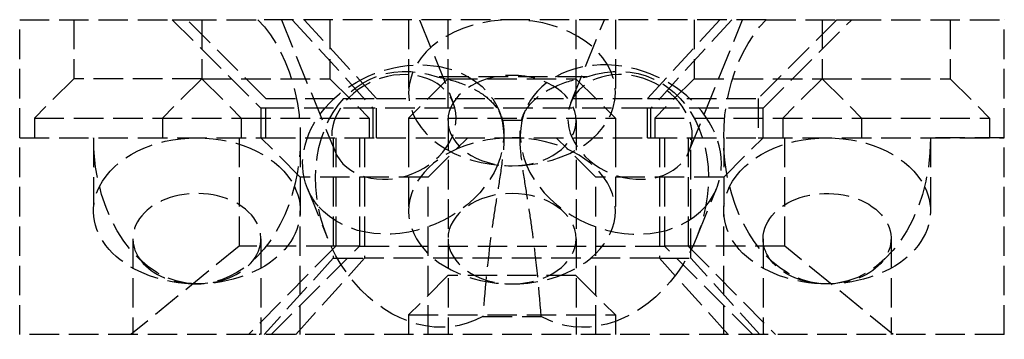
# Model space of a CAD drawing. Header units: millimetres. Extents: x -25 to 25, y -0.2 to 16.
import ezdxf

# ---------------------------------------------------------------- set-up
doc = ezdxf.new("R2010")
doc.units = ezdxf.units.MM
doc.header["$LTSCALE"] = 10
doc.linetypes.add('ALLCAD_Strich', pattern=[0.2, 0.15, -0.05])
doc.layers.add('BESCH_KONT_sich_schn_grun_2d', color=10, linetype='Continuous')

msp = doc.modelspace()

# ---------------------------------------------------------------- linework, layer by layer
at = {"layer": 'BESCH_KONT_sich_schn_grun_2d', "linetype": 'ALLCAD_Strich'}
for p, q in [((-25.0000000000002, 10.00000000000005), (-25.0000000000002, 16.00000000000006)), ((-25.00000000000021, 16.00000000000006), (-17.25000000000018, 16.00000000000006)), ((-22.25000000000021, 16.00000000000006), (-22.25000000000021, 13.00000000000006)), ((-17.25000000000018, 16.00000000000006), (-16.5, 16.00000000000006)), ((-17.25000000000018, 16.00000000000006), (-12.75000000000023, 11.50000000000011)), ((-12.49999999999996, 11.99999999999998), (-16.49999999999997, 15.99999999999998)), ((-16.49999999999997, 15.99999999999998), (-12.90767078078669, 15.99999999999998)), ((-15.75000000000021, 16.00000000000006), (-15.75000000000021, 13.00000000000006)), ((12.90767078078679, 16), (-12.90767078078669, 15.99999999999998)), ((-11.70984531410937, 16), (-9.004158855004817, 9.329437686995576)), ((-11.15587484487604, 16.00000000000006), (-7.057798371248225, 11.50000000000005)), ((-6.883064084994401, 11.99999999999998), (-10.55403159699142, 15.99999999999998)), ((-9.250000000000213, 16.00000000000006), (-9.250000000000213, 13.00000000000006)), ((-5.249999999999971, 15.99999999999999), (-5.249999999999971, 12.28768939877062)), ((-4.69549205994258, 16), (-2.980795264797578, 11.77261002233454)), ((-3.250000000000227, 16.00000000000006), (-3.250000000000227, 13.00000000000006)), ((2.980795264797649, 11.77261002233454), (4.695492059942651, 16)), ((3.249999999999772, 16.00000000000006), (3.249999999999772, 13.00000000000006)), ((5.250000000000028, 15.99999999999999), (5.250000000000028, 12.28768939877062)), ((10.55403159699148, 16), (6.883064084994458, 12)), ((11.15587484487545, 16.00000000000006), (7.057798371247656, 11.50000000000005)), ((9.004158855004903, 9.329437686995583), (11.70984531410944, 16)), ((9.249999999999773, 16.00000000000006), (9.249999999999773, 13.00000000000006)), ((16.50000000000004, 16), (12.50000000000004, 12)), ((12.74999999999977, 11.49999999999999), (17.24999999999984, 16.00000000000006)), ((12.9076707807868, 16), (16.50000000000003, 16)), ((15.74999999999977, 16.00000000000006), (15.74999999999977, 13.00000000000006)), ((16.50000000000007, 16.00000000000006), (17.24999999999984, 16.00000000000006)), ((17.24999999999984, 16.00000000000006), (24.99999999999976, 16.00000000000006)), ((22.24999999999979, 16.00000000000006), (22.24999999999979, 13.00000000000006)), ((24.99999999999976, 10.00000000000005), (24.99999999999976, 16.00000000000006)), ((-22.25000000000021, 13.00000000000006), (-24.25000000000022, 11.00000000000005)), ((-15.75000000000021, 13.00000000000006), (-22.25000000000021, 13.00000000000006)), ((-15.75000000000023, 13.00000000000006), (-17.75000000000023, 11.00000000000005)), ((-15.75000000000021, 13.00000000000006), (-13.75000000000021, 11.00000000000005)), ((-15.75000000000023, 13.00000000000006), (-9.250000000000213, 13.00000000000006)), ((-9.250000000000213, 13.00000000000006), (-7.250000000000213, 11.00000000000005)), ((-3.250000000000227, 13.00000000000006), (-5.250000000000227, 11.00000000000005)), ((-3.250000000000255, 13.00000000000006), (-3.250000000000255, 10.87347583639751)), ((-3.250000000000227, 13.00000000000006), (3.249999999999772, 13.00000000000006)), ((3.249999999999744, 13.00000000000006), (3.249999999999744, 10.87347583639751)), ((3.249999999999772, 13.00000000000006), (5.249999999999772, 11.00000000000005)), ((9.249999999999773, 13.00000000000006), (7.249999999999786, 11.00000000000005)), ((9.249999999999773, 13.00000000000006), (15.74999999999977, 13.00000000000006)), ((15.74999999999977, 13.00000000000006), (13.74999999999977, 11.00000000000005)), ((15.74999999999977, 13.00000000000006), (17.74999999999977, 11.00000000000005)), ((15.74999999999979, 13.00000000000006), (22.24999999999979, 13.00000000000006)), ((22.24999999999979, 13.00000000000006), (24.24999999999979, 11.00000000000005)), ((-12.75000000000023, 11.50000000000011), (-12.75000000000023, 10.00000000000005)), ((-12.49999999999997, 11.99999999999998), (-6.883064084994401, 11.99999999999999)), ((-12.49999999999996, 9.999999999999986), (-12.49999999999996, 11.99999999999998)), ((-6.883064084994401, 11.99999999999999), (6.883064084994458, 12)), ((-6.883064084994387, 9.999999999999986), (-6.883064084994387, 11.99999999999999)), ((6.883064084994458, 12), (12.50000000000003, 12)), ((6.883064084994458, 9.999999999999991), (6.883064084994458, 12)), ((12.50000000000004, 12), (12.50000000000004, 10)), ((-12.49999999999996, 11.50000000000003), (-12.75000000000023, 11.50000000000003)), ((-7.05779837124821, 11.50000000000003), (-12.49999999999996, 11.50000000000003)), ((7.057798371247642, 11.49999999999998), (-7.05779837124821, 11.49999999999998)), ((-7.057798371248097, 10.00000000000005), (-7.057798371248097, 11.50000000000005)), ((-0.6621491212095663, 11.37720248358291), (-0.5590861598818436, 11.12311247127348)), ((0.5590874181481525, 11.12311557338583), (0.6621491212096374, 11.37720248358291)), ((7.057798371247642, 10.00000000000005), (7.057798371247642, 11.50000000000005)), ((12.50000000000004, 11.50000000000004), (7.057798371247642, 11.50000000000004)), ((12.74999999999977, 11.50000000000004), (12.50000000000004, 11.50000000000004)), ((12.74999999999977, 10.00000000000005), (12.74999999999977, 11.49999999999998)), ((-24.25000000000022, 11.00000000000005), (-24.25000000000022, 10.00000000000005)), ((-24.25000000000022, 11.00000000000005), (-13.75000000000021, 11.00000000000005)), ((-17.75000000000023, 11.00000000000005), (-17.75000000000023, 10.00000000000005)), ((-13.75000000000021, 11.00000000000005), (-13.75000000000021, 10.00000000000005)), ((-13.75000000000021, 11.00000000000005), (-7.250000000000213, 11.00000000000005)), ((-7.250000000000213, 11.00000000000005), (-7.250000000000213, 10.00000000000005)), ((-5.250000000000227, 11.00000000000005), (-5.250000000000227, 10.00000000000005)), ((-5.250000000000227, 11.00000000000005), (5.249999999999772, 11.00000000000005)), ((-3.249999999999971, 10.87347583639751), (-3.249999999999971, -1.42e-14)), ((3.250000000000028, 10.87347583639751), (3.250000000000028, 0)), ((5.249999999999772, 11.00000000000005), (5.249999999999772, 10.00000000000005)), ((7.249999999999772, 11.00000000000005), (7.249999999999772, 10.00000000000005)), ((7.249999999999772, 11.00000000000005), (17.74999999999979, 11.00000000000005)), ((13.74999999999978, 11.00000000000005), (13.74999999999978, 10.00000000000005)), ((17.74999999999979, 11.00000000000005), (17.74999999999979, 10.00000000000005)), ((17.74999999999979, 11.00000000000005), (24.24999999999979, 11.00000000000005)), ((24.24999999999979, 11.00000000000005), (24.24999999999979, 10.00000000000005)), ((-25.0000000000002, 10.00000000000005), (-12.75000000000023, 10.00000000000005)), ((-9.08252597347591, 10.00000000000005), (-9.08252597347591, 3.887143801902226)), ((-7.489721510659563, 10.00000000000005), (-7.489721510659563, 3.88714380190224)), ((7.489721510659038, 10.00000000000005), (7.489721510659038, 3.88714380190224)), ((9.082525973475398, 3.887143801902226), (9.082525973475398, 10.00000000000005)), ((12.74999999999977, 10.00000000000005), (24.99999999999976, 10.00000000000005)), ((-25, 9.999999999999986), (-21.24999999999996, 9.999999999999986)), ((-25, -1.42e-14), (-25, 9.999999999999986)), ((-21.24999999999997, 10.00000000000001), (-21.24999999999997, 6.287689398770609)), ((-13.85436542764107, 9.999999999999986), (-13.85436542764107, 4.4999999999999)), ((-10.75000000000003, 7.999999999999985), (-12.75000000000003, 9.999999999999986)), ((-12.75000000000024, 9.999999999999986), (-12.49999999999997, 9.999999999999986)), ((-12.49999999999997, 9.999999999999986), (-6.883064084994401, 9.999999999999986)), ((-10.74999999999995, 10.00000000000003), (-10.74999999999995, 6.287689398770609)), ((-8.95291266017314, 9.999999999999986), (-8.95291266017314, 4.500000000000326)), ((-7.739378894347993, 9.999999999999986), (-7.739378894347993, 4.499999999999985)), ((-6.883064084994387, 9.999999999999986), (6.883064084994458, 9.999999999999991)), ((-5.249999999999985, 9.999999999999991), (-5.249999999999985, 6.287689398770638)), ((-4.250000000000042, 7.999999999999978), (-2.250000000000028, 9.999999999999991)), ((4.250000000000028, 7.999999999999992), (2.250000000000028, 9.999999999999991)), ((5.250000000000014, 9.999999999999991), (5.250000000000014, 6.287689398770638)), ((6.883064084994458, 10), (12.50000000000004, 10)), ((7.739378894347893, 10), (7.739378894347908, 4.5)), ((8.952912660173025, 10), (8.952912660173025, 4.5)), ((10.75000000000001, 7.999999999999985), (12.75000000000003, 10)), ((10.75000000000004, 10), (10.75000000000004, 6.287689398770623)), ((12.50000000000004, 10), (12.74999999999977, 10)), ((13.85436542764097, 4.5), (13.85436542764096, 10)), ((21.25000000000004, 10), (21.25000000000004, 6.287689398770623)), ((25.00000000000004, 10), (21.25000000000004, 10)), ((25.00000000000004, 0), (25.00000000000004, 10)), ((-4.250000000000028, 7.999999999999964), (-10.75000000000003, 7.999999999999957)), ((-4.250000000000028, 0), (-4.250000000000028, 7.999999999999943)), ((4.250000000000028, 0), (4.250000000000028, 8)), ((10.75000000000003, 7.999999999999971), (4.250000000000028, 7.999999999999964)), ((-10.39219799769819, 7.430539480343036), (-9.365024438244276, 4.898159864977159)), ((9.36502443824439, 4.898159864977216), (10.39219799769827, 7.430539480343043)), ((-10.75000000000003, 0), (-10.75000000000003, 6.287689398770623)), ((10.75000000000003, 0), (10.75000000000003, 6.287689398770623)), ((-19.24999999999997, 4.873475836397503), (-19.24999999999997, -1.42e-14)), ((-8.952912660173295, 4.500000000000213), (-13.37921364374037, -1.42e-14)), ((-12.74999999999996, 4.873475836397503), (-12.74999999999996, -1.42e-14)), ((-7.739378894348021, 4.500000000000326), (-8.95291266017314, 4.500000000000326)), ((-7.739378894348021, 4.50000000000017), (7.739378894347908, 4.500000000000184)), ((12.75000000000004, 4.873475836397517), (12.75000000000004, 0)), ((19.25000000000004, 4.873475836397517), (19.25000000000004, 0)), ((-13.85436542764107, 4.499999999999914), (-19.34785107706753, 0)), ((-8.952912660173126, 4.499999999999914), (-13.85436542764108, 4.499999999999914)), ((-12.23321180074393, 0), (-7.739378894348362, 4.499999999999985)), ((8.952912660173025, 4.499999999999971), (7.739378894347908, 4.499999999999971)), ((12.23321180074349, 0), (7.739378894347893, 4.5)), ((13.85436542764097, 4.499999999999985), (8.952912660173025, 4.499999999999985)), ((8.952912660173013, 4.499999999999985), (13.37921364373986, 0)), ((19.34785107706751, 0), (13.85436542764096, 4.5)), ((-9.08252597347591, 3.887143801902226), (-12.58732918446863, 5.68e-14)), ((-10.98492488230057, 5.68e-14), (-7.489721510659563, 3.887143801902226)), ((-9.08252597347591, 3.887143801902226), (-7.489721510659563, 3.887143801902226)), ((7.489721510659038, 3.88714380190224), (-7.489721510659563, 3.88714380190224)), ((7.489721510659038, 3.88714380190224), (9.082525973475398, 3.887143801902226)), ((10.98492488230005, 5.68e-14), (7.489721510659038, 3.887143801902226)), ((12.58732918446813, 5.68e-14), (9.082525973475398, 3.887143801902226)), ((-3.250000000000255, 3.000000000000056), (-5.250000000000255, 1.000000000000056)), ((3.249999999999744, 3.000000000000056), (-3.250000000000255, 3.000000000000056)), ((3.249999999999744, 3.000000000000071), (5.249999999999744, 1.000000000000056)), ((-5.250000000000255, 1.000000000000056), (-5.250000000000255, 5.68e-14)), ((-5.250000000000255, 1.000000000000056), (5.249999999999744, 1.000000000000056)), ((5.249999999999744, 1.000000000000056), (5.249999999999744, 5.68e-14)), ((25.00000000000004, 0), (-25, -1.42e-14)), ((-0.009844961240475, 0.0049999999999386), (-0.009844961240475, -5.68e-14)), ((-0.0071317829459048, 0.0049999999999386), (-0.009844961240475, 0.0049999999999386)), ((-0.0081395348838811, 0.0049999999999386), (-0.0081395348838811, -5.68e-14)), ((-0.0071317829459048, 0.0049999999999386), (-0.0071317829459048, -5.68e-14)), ((-0.0063565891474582, 0.0049999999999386), (-0.0071317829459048, 0.0049999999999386)), ((-0.0069767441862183, 0.0049999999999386), (-0.0069767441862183, -5.68e-14)), ((-0.0065116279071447, 0.0049999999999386), (-0.0065116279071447, -5.68e-14)), ((-0.0063565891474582, 0.0049999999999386), (-0.0036434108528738, 0.0049999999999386)), ((-0.0063565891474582, 0.0049999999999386), (-0.0063565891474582, -5.68e-14)), ((-0.0053488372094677, 0.0049999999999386), (-0.0053488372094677, -5.68e-14)), ((-0.0036434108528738, 0.0049999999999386), (-0.0036434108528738, -5.68e-14)), ((-0.0027131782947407, 0.0049999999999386), (-0.0027131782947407, -5.68e-14)), ((0.00100775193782, 0.0049999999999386), (-0.0027131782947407, 0.0049999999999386)), ((-0.0010077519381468, 0.0049999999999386), (-0.0010077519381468, -5.68e-14)), ((-0.0009871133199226, -5.68e-14), (-0.0009871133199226, 0.0049999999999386)), ((0.0005632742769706, 0.0049999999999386), (0.0005632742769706, -5.68e-14)), ((0.00100775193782, 0.0049999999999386), (0.00100775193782, -5.68e-14)), ((0.00100775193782, 0.0049999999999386), (0.0031782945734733, 0.0049999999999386)), ((0.0014935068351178, 0.0049999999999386), (0.0014935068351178, -5.68e-14)), ((0.0031782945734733, 0.0049999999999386), (0.0031782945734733, -5.68e-14)), ((0.0039534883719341, 0.0049999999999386), (0.0039534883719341, -5.68e-14)), ((0.0066666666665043, 0.0049999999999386), (0.0039534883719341, 0.0049999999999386)), ((0.005658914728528, 0.0049999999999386), (0.005658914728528, -5.68e-14)), ((0.0066666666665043, 0.0049999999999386), (0.0066666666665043, -5.68e-14)), ((0.0074418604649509, 0.0049999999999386), (0.0066666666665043, 0.0049999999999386)), ((0.0068217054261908, 0.0049999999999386), (0.0068217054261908, -5.68e-14)), ((0.0072868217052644, 0.0049999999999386), (0.0072868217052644, -5.68e-14)), ((0.0074418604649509, 0.0049999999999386), (0.0101550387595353, 0.0049999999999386)), ((0.0074418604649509, 0.0049999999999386), (0.0074418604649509, -5.68e-14)), ((0.0084496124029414, 0.0049999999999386), (0.0084496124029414, -5.68e-14)), ((0.0101550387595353, 0.0049999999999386), (0.0101550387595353, -5.68e-14))]:
    msp.add_line(p, q, dxfattribs=at)
at = {"layer": 'BESCH_KONT_sich_schn_grun_2d', "linetype": 'ALLCAD_Strich', "extrusion": (0, 0, -1)}
for centre, major_axis, ratio, start_param, end_param in [((-15.99999999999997, 10.00000000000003), (3.3e-15, -7.424621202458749), 0.7071067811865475, -2.511753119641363, -1.7e-15), ((2.84e-14, 12.28768939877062), (5.25, 2.3e-15), 0.7071067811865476, -1.570796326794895, 4.71238898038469), ((16.00000000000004, 10), (3.3e-15, -7.424621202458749), 0.7071067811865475, -1.8e-15, 2.511753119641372), ((-5.527173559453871, 9.403870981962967), (-4.865024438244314, -1.973331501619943), 0.7854191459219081, 1e-16, 3.179456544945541), ((-5.99247705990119, 10.55102385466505), (3.011681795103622, 1.221586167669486), 0.7854191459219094, -3.141592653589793, 3.141592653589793), ((5.992477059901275, 10.55102385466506), (-3.011681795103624, 1.221586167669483), 0.7854191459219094, -3.141592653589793, 3.141592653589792), ((2.84e-14, 10.87347583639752), (3.25, 1.4e-15), 0.7071067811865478, -3.141592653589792, 3.141592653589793), ((-15.99999999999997, 10.00000000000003), (3.3e-15, -7.424621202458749), 0.7071067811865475, -1.7e-15, 1.570796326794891), ((-15.99999999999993, 6.287689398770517), (-5.250000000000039, 9.5e-14), 0.7071067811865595, 0.3398369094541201, 1.570796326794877), ((-16, 6.287689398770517), (5.250000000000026, 1.07e-14), 0.7071067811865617, -1.570796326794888, -0.339836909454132), ((1.42e-14, 6.287689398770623), (5.25, 2.3e-15), 0.7071067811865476, -1.570796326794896, 4.712388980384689), ((16.00000000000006, 6.287689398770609), (-5.250000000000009, 1.67e-14), 0.7071067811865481, 0.3398369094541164, 1.570796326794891), ((16.00000000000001, 6.287689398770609), (5.250000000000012, -1.11e-14), 0.7071067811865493, -1.570796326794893, -0.3398369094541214), ((16.00000000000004, 10), (3.3e-15, -7.424621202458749), 0.7071067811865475, -1.570796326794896, -1.7e-15), ((-15.99999999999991, 6.287689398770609), (-5.250000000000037, 2.99e-14), 0.7071067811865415, -1.570796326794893, 0.3398369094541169), ((-16, 6.287689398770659), (5.250000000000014, 1.09e-14), 0.7071067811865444, -0.3398369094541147, 1.570796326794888), ((16.00000000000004, 6.287689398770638), (-5.250000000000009, -1.79e-14), 0.7071067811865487, -1.570796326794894, 0.3398369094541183), ((16.00000000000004, 6.287689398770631), (5.250000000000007, -5.62e-14), 0.7071067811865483, -0.3398369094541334, 1.570796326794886), ((-5.527173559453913, 9.403870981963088), (-4.865024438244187, -1.973331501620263), 0.7854191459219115, -0.255627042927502, 5.3e-14), ((1.42e-14, 4.873475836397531), (3.25, 1.4e-15), 0.7071067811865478, -3.141592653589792, 3.141592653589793), ((16.00000000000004, 4.873475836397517), (-3.249999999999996, 7.1e-15), 0.7071067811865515, 0, 3.650449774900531), ((15.9999999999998, 4.873475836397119), (-3.249999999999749, 6.948e-13), 0.7071067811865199, -0.5088571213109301, -1.255e-13), ((16.00000000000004, 4.873475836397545), (-3.250000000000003, 2.565e-13), 0.7071067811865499, -2.632735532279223, -0.5088571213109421)]:
    msp.add_ellipse(centre, major_axis=major_axis, ratio=ratio, start_param=start_param, end_param=end_param, dxfattribs=at)
at = {"layer": 'BESCH_KONT_sich_schn_grun_2d', "linetype": 'ALLCAD_Strich', "extrusion": (0, 0, -0.9999999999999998)}
for centre, major_axis, ratio, start_param, end_param in [((-4.499999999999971, 6.871491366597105), (-2.512456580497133, 6.194176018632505), 0.7854191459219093, -3.247987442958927, 0.6040189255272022), ((4.500000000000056, 6.871491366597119), (2.512456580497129, 6.19417601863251), 0.7854191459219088, -0.6040189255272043, 3.247987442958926), ((-5.527173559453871, 9.403870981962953), (4.865024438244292, 1.973331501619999), 0.7854191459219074, 0.0378638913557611, 2.885965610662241)]:
    msp.add_ellipse(centre, major_axis=major_axis, ratio=ratio, start_param=start_param, end_param=end_param, dxfattribs=at)
at = {"layer": 'BESCH_KONT_sich_schn_grun_2d', "linetype": 'ALLCAD_Strich'}
for centre, major_axis, ratio, start_param, end_param in [((5.527173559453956, 9.403870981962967), (4.865024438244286, -1.973331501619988), 0.7854191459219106, -0.2556270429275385, 3.141592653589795), ((5.527173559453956, 9.403870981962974), (-4.865024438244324, 1.973331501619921), 0.7854191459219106, 0.0378666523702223, 2.885965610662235), ((5.527173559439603, 9.403870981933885), (-4.865024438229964, 1.97333150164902), 0.7854191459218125, -7.8328e-12, 0.0378666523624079), ((-16, 4.87347583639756), (3.250000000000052, -4.9e-14), 0.7071067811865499, -0.5088571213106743, 3.141592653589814), ((-15.99999999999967, 4.873475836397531), (-3.250000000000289, -1.6e-14), 0.7071067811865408, -4.97e-14, 0.5088571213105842), ((-15.99999999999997, 4.873475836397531), (3.250000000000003, 2.365e-13), 0.7071067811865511, -2.632735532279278, -0.5088571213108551), ((-16.00000000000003, -3.057765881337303), (3.247992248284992, 3.090263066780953), 0.0369614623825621, -0.1113913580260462, 0.1890483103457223), ((15.99999999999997, -3.057765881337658), (-3.247992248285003, 3.09026306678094), 0.0369614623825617, -0.189048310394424, 0.1113913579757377)]:
    msp.add_ellipse(centre, major_axis=major_axis, ratio=ratio, start_param=start_param, end_param=end_param, dxfattribs=at)
for points, knots in [([(-3.804787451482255, 13.09043125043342), (-3.373804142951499, 13.01507384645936), (-2.966001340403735, 12.90793306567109), (-2.591991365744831, 12.77113148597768), (-2.170191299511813, 12.61684973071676), (-1.799290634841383, 12.42774864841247), (-1.489232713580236, 12.21070791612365), (-1.200904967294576, 12.00887831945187), (-0.9696503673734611, 11.78604380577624), (-0.7979445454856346, 11.54928595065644), (-0.6433660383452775, 11.33614422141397), (-0.538448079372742, 11.11368320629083), (-0.4820427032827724, 10.88705716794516)], [0, 0, 0, 0, 0.136064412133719, 0.136064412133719, 0.136064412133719, 0.2895148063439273, 0.2895148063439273, 0.2895148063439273, 0.4322107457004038, 0.4322107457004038, 0.4322107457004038, 0.5606730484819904, 0.5606730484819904, 0.5606730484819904, 0.5606730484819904]), ([(0.482042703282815, 10.88705716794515), (0.5275313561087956, 11.06982189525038), (0.6045976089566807, 11.24998278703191), (0.7139671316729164, 11.42484202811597), (0.9035222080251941, 11.72790138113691), (1.187624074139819, 12.0110167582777), (1.561693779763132, 12.26018436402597), (1.79423110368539, 12.41507733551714), (2.05883896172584, 12.55501596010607), (2.351840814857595, 12.67725612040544), (2.78798646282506, 12.85921576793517), (3.278549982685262, 12.99841866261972), (3.804787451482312, 13.09043125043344)], [0, 0, 0, 0, 0.1036939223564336, 0.1036939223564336, 0.1036939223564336, 0.2834122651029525, 0.2834122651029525, 0.2834122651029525, 0.3951326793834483, 0.3951326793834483, 0.3951326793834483, 0.5614332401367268, 0.5614332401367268, 0.5614332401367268, 0.5614332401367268]), ([(-0.4820427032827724, 10.88705716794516), (-0.4518935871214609, 10.759622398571), (-0.4033318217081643, 10.43634648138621), (-0.4058223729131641, 9.497225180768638), (-0.5873383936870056, 8.148049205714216), (-0.8164254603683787, 6.758632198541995), (-1.152672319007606, 4.513665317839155), (-1.364116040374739, 2.530780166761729), (-1.485113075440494, 0.9218971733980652)], [-0.099254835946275, -0.099254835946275, -0.099254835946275, -0.099254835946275, -0.0323807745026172, 0.0344932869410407, 0.1682414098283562, 0.3019895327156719, 0.4357376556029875, 0.8369820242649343, 0.8369820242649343, 0.8369820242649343, 0.8369820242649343]), ([(1.48511307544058, 0.9218971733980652), (1.364116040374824, 2.530780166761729), (1.152672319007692, 4.513665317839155), (0.8164254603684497, 6.758632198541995), (0.587338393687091, 8.148049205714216), (0.4058223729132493, 9.497225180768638), (0.4033318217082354, 10.43634648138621), (0.4518935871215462, 10.759622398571), (0.4820427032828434, 10.88705716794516)], [-0.8369820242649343, -0.8369820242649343, -0.8369820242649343, -0.8369820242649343, -0.4357376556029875, -0.3019895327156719, -0.1682414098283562, -0.0344932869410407, 0.0323807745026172, 0.099254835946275, 0.099254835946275, 0.099254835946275, 0.099254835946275]), ([(-1.48511307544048, 0.9218971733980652), (-0.9900753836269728, 0.9218971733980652), (-0.4950376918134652, 0.9218971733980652), (0.4950376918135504, 0.9218971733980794), (0.9900753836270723, 0.9218971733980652), (1.48511307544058, 0.9218971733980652)], [0, 0, 0, 0, 0.1485113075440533, 0.1485113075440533, 0.2970226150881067, 0.2970226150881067, 0.2970226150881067, 0.2970226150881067])]:
    msp.add_open_spline(points, degree=3, knots=knots, dxfattribs=at)
for points in [[(3.804787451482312, 13.09043125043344), (1.26826248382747, 13.09043125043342), (-1.268262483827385, 13.09043125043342), (-3.804787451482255, 13.09043125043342)], [(-0.4820427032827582, 10.88705716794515), (-0.1606809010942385, 10.88705716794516), (0.1606809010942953, 10.88705716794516), (0.482042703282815, 10.88705716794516)]]:
    msp.add_open_spline(points, degree=3, dxfattribs=at)

doc.saveas('drawing.dxf')
